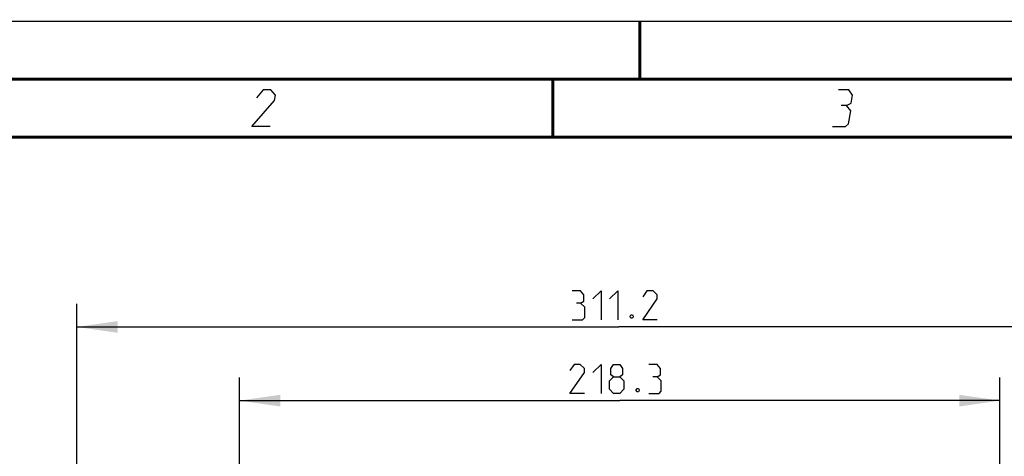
# Model space of a CAD drawing. Header units: millimetres. Extents: x 0 to 420, y 0 to 297.
# Tile 42 of 82: x 72 to 156, y 260 to 297. Entities that reach past the tile are written whole.
import ezdxf

# ---------------------------------------------------------------- set-up
doc = ezdxf.new("R2010")
doc.units = ezdxf.units.MM
doc.header["$LTSCALE"] = 23.1
doc.layers.get('0').update_dxf_attribs({"linetype": 'CONTINUOUS'})
doc.layers.add('DIM_PILOTEES', color=7, linetype='CONTINUOUS')
doc.styles.get("Standard").update_dxf_attribs({"font": 'txt', "width": 0.7})
doc.dimstyles.new('DIMSTYLE_3', dxfattribs={"dimtxt": 2.5, "dimasz": 3.5, "dimexe": 2, "dimexo": 0, "dimtad": 1, "dimdec": 1, "dimlfac": 3.333333, "dimdsep": 46, "dimtxsty": 'Standard', "dimblk": '_FILLED', "dimblk1": '_FILLED', "dimblk2": '_FILLED', "dimcen": 0.09, "dimazin": 2, "dimtp": 0.5, "dimtm": 0.5, "dimtfac": 1, "dimtdec": 1, "dimtofl": 0, "dimtmove": 0, "dimatfit": 3, "dimldrblk": '_FILLED', "dimfxl": 0, "dimtolj": 1, "dimarcsym": 0})

# ---------------------------------------------------------------- blocks, each defined once
blk = doc.blocks.new('_FILLED')
at = {"color": 0, "linetype": 'ByBlock'}
blk.add_solid([(0, 0), (-1, 0.143), (-1, -0.143)], dxfattribs=at)
blk = doc.blocks.new('*D7')
at = {"layer": 'DIM_PILOTEES', "color": 2, "linetype": 'Continuous'}
for p, q in [((90.522, 221.258), (90.522, 266.318)), ((156, 221.258), (156, 266.318)), ((90.522, 264.318), (123.261, 264.318)), ((156, 264.318), (123.261, 264.318))]:
    blk.add_line(p, q, dxfattribs=at)
at = {"layer": 'DIM_PILOTEES', "color": 2, "linetype": 'Continuous', "xscale": 3.5, "yscale": 3.5, "zscale": 3.5, "rotation": 180}
blk.add_blockref('_FILLED', (90.522, 264.318), dxfattribs=at)
at = {"layer": 'DIM_PILOTEES', "color": 2, "linetype": 'Continuous', "xscale": 3.5, "yscale": 3.5, "zscale": 3.5}
blk.add_blockref('_FILLED', (156, 264.318), dxfattribs=at)
at = {"layer": 'DIM_PILOTEES', "color": 2, "linetype": 'Continuous', "insert": (123.261, 267.443), "char_height": 2.5, "width": 12.85714, "attachment_point": 2, "line_spacing_factor": 0.9}
blk.add_mtext('{\\ftxt;\\W0.0001;\\H0.0001;\\~}{\\ftxt;\\W3.4285714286;\\H2.5; }{\\ftxt;\\W0.0001;\\H0.0001;\\~}', dxfattribs=at)
blk = doc.blocks.new('*D13')
at = {"layer": 'DIM_PILOTEES', "color": 2, "linetype": 'Continuous'}
for p, q in [((76.512, 205.42), (76.512, 272.663)), ((169.865, 205.419), (169.865, 272.663)), ((76.512, 270.663), (123.188, 270.663)), ((169.865, 270.663), (123.188, 270.663))]:
    blk.add_line(p, q, dxfattribs=at)
at = {"layer": 'DIM_PILOTEES', "color": 2, "linetype": 'Continuous', "xscale": 3.5, "yscale": 3.5, "zscale": 3.5, "rotation": 180}
blk.add_blockref('_FILLED', (76.512, 270.663), dxfattribs=at)
at = {"layer": 'DIM_PILOTEES', "color": 2, "linetype": 'Continuous', "xscale": 3.5, "yscale": 3.5, "zscale": 3.5}
blk.add_blockref('_FILLED', (169.865, 270.663), dxfattribs=at)
at = {"layer": 'DIM_PILOTEES', "color": 2, "linetype": 'Continuous', "insert": (123.188, 273.788), "char_height": 2.5, "width": 12.05357, "attachment_point": 2, "line_spacing_factor": 0.9}
blk.add_mtext('{\\ftxt;\\W0.0001;\\H0.0001;\\~}{\\ftxt;\\W3.2142857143;\\H2.5; }{\\ftxt;\\W0.0001;\\H0.0001;\\~}', dxfattribs=at)

msp = doc.modelspace()

# ---------------------------------------------------------------- linework, layer by layer
at = {"color": 7, "linetype": 'Continuous'}
for p, q in [((0, 297), (420, 297)), ((25, 286.9999), (410, 286.9999))]:
    msp.add_line(p, q, dxfattribs=at)
at = {"color": 7, "linetype": 'Continuous', "const_width": 0.25}
for points in [[(125, 297), (125, 292)], [(415, 292), (20, 292)], [(117.5002, 292), (117.5002, 287)], [(25, 287), (410, 287)]]:
    msp.add_lwpolyline(points, dxfattribs=at)
at = {"color": 2, "linetype": 'Continuous'}
for points in [[(93.1646, 287.925), (91.5896, 287.925), (93.5319, 290.175), (93.6054, 290.625), (93.2289, 291.075), (92.5539, 291.075), (91.9937, 290.4)], [(142.7835, 289.725), (143.1952, 289.95), (143.3054, 290.625), (143.0039, 291.075), (142.1039, 291.075)], [(141.5896, 287.925), (142.7146, 287.925), (142.9763, 288.15), (143.16, 289.275), (142.7835, 289.725), (142.3335, 289.725)]]:
    msp.add_lwpolyline(points, dxfattribs=at)
at = {"layer": 'DIM_PILOTEES', "color": 2, "linetype": 'Continuous'}
for points in [[(119.8848, 272.7167), (120.1824, 272.8953), (120.1824, 273.431), (119.8848, 273.7881), (119.1705, 273.7881)], [(120.9562, 273.0738), (121.6705, 273.7881), (121.6705, 271.2881)], [(122.3848, 273.0738), (123.0991, 273.7881), (123.0991, 271.2881)], [(126.4919, 271.2881), (125.2419, 271.2881), (126.4919, 273.0738), (126.4919, 273.431), (126.1348, 273.7881), (125.5991, 273.7881), (125.2419, 273.2524)], [(119.1705, 271.2881), (120.0633, 271.2881), (120.2419, 271.4667), (120.2419, 272.3595), (119.8848, 272.7167), (119.5276, 272.7167)], [(124.3491, 271.7048), (124.4086, 271.5858), (124.4086, 271.5262), (124.3491, 271.4072), (124.23, 271.4072), (124.1705, 271.5262), (124.1705, 271.5858), (124.23, 271.7048), (124.3491, 271.7048)], [(120.2253, 264.9431), (118.9753, 264.9431), (120.2253, 266.7288), (120.2253, 267.086), (119.8681, 267.4431), (119.3324, 267.4431), (118.9753, 266.9074)], [(120.9395, 266.7288), (121.6538, 267.4431), (121.6538, 264.9431)], [(122.7253, 266.3717), (122.4872, 266.5502), (122.4872, 267.086), (122.7253, 267.4431), (123.261, 267.4431), (123.4991, 267.086), (123.4991, 266.5502), (123.261, 266.3717), (123.6181, 266.0145), (123.6181, 265.3002), (123.261, 264.9431), (122.7253, 264.9431), (122.3681, 265.3002)], [(126.4753, 266.3717), (126.7729, 266.5502), (126.7729, 267.086), (126.4753, 267.4431), (125.761, 267.4431)], [(122.3681, 265.3002), (122.3681, 266.0145), (122.7253, 266.3717), (123.261, 266.3717)], [(125.761, 264.9431), (126.6538, 264.9431), (126.8324, 265.1217), (126.8324, 266.0145), (126.4753, 266.3717), (126.1181, 266.3717)], [(124.8681, 265.3598), (124.9276, 265.2407), (124.9276, 265.1812), (124.8681, 265.0622), (124.7491, 265.0622), (124.6896, 265.1812), (124.6896, 265.2407), (124.7491, 265.3598), (124.8681, 265.3598)]]:
    msp.add_lwpolyline(points, dxfattribs=at)

# ---------------------------------------------------------------- dimensions: what is measured, and where the dimension line sits
for base, p1, p2, text, picture, middle in [((76.5119, 270.6631), (169.8648, 205.4188), (76.5119, 205.4197), '{\\ftxt;\\W0.0001;\\H0.0001;\\~}{\\ftxt;\\W3.2142857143;\\H2.5; }{\\ftxt;\\W0.0001;\\H0.0001;\\~}', '*D13', (122.8312, 270.6631)), ((90.5224, 264.3181), (155.9996, 221.2584), (90.5224, 221.2584), '{\\ftxt;\\W0.0001;\\H0.0001;\\~}{\\ftxt;\\W3.4285714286;\\H2.5; }{\\ftxt;\\W0.0001;\\H0.0001;\\~}', '*D7', (122.9038, 264.3181))]:
    dim = msp.add_linear_dim(base=base, p1=p1, p2=p2, angle=180, text=text, dimstyle='DIMSTYLE_3', dxfattribs=at)
    dim.commit()
    dim.dimension.update_dxf_attribs({"geometry": picture, "text_midpoint": middle, "dimtype": 160})

doc.saveas('drawing.dxf')
